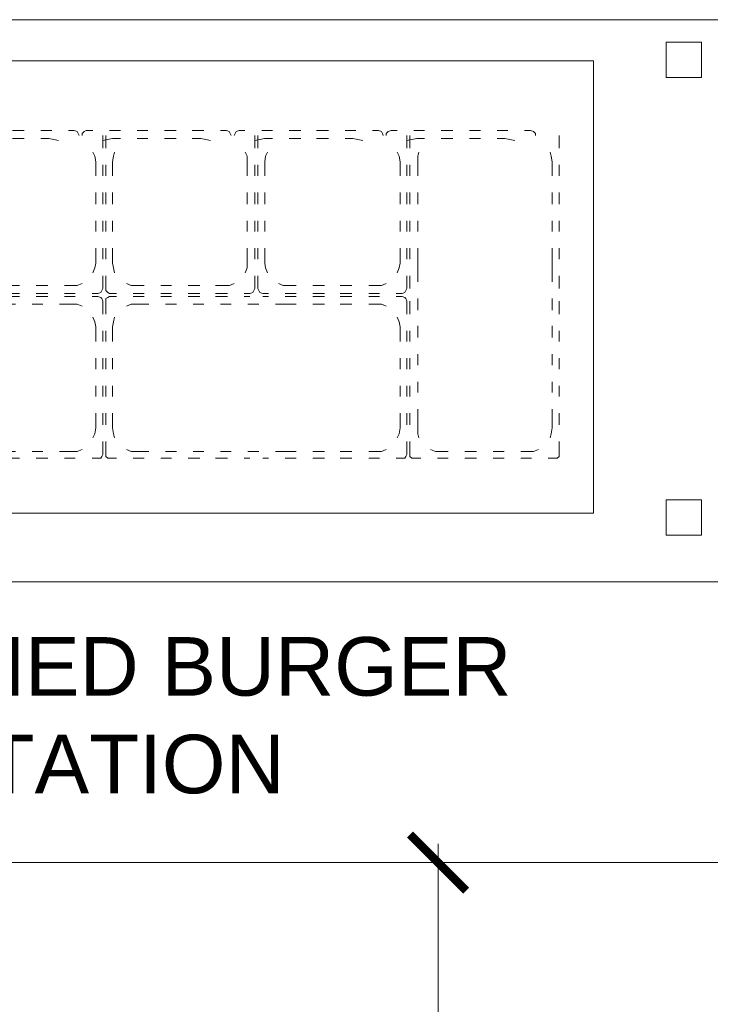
# Model space of a CAD drawing. Header units: millimetres. Extents: x -39166 to 36719, y -31650 to 11510.
# Tile 34 of 38: x 23627 to 24364, y 3093 to 4143. Entities that reach past the tile are written whole.
import ezdxf

# ---------------------------------------------------------------- set-up
doc = ezdxf.new("R2010")
doc.units = ezdxf.units.MM
doc.header["$LTSCALE"] = 500
doc.header["$MEASUREMENT"] = 0
doc.header["$PDMODE"] = 35
doc.header["$PDSIZE"] = -9
doc.linetypes.add('DOT2', pattern=[0.125, 0, -0.125])
for name, color, linetype, lineweight in [('02_EQUIPMENT-NON VEG', 1, 'Continuous', 0), ('02_EQUIPMENT-TEXT', 7, 'Continuous', 0), ('DIM', 7, 'Continuous', 9)]:
    doc.layers.add(name, color=color, linetype=linetype, lineweight=lineweight)
doc.styles.get("Standard").update_dxf_attribs({"font": 'arial.ttf', "height": 100})
doc.dimstyles.new('FT-Mts', dxfattribs={"dimscale": 10, "dimtxt": 20, "dimasz": 6, "dimexe": 5, "dimexo": 5, "dimgap": 2, "dimtad": 0, "dimtoh": 1, "dimdec": 0, "dimzin": 9, "dimdsep": 46, "dimtxsty": 'Standard', "dimblk": 'ARCHTICK', "dimcen": 5, "dimdle": 2, "dimclrd": 256, "dimclre": 253, "dimclrt": 6, "dimadec": 0, "dimazin": 2, "dimtfac": 1, "dimtdec": 0, "dimtofl": 0, "dimtmove": 0, "dimatfit": 3, "dimfxl": 0, "dimtolj": 1, "dimtzin": 0, "dimlwd": -1, "dimlwe": 0, "dimarcsym": 0})

# ---------------------------------------------------------------- blocks, each defined once
blk = doc.blocks.new('COMBINED BURGER STATION')
blk.add_line((-9.313225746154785e-10, 0), (-9.313225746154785e-10, -35.97400011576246))
for points in [[(-57.00000000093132, -35.97400011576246), (-57.00000000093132, 0), (0, 0), (0, -35.97400011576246), (-57.00000000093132, -35.97400011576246)], [(-53.98961640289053, -0.9632153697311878), (-53.98961640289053, -2.470856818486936), (-52.48197495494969, -2.470856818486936), (-52.48197495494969, -0.9632153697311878), (-53.98961640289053, -0.9632153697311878)], [(-3.010383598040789, -0.9632153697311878), (-3.010383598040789, -2.470856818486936), (-4.518025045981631, -2.470856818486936), (-4.518025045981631, -0.9632153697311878), (-3.010383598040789, -0.9632153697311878)], [(-7.623353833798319, -21.06510134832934), (-7.623353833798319, -1.75891502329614), (-49.3766461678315, -1.75891502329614), (-49.3766461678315, -21.06510134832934), (-7.623353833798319, -21.06510134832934), (-7.623353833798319, -19.64121775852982)], [(-48.75120438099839, -4.73231899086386), (-48.83496223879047, -4.77419791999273), (-48.91872009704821, -4.857955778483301), (-48.91872009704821, -4.941713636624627)], [(-48.45805187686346, -4.73231899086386), (-48.75120438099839, -4.73231899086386)], [(-47.91088364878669, -4.941713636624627), (-47.91088364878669, -5.486139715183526)], [(-47.28544186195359, -4.73231899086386), (-47.7461100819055, -4.73231899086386)], [(-46.11283184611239, -4.73231899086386), (-46.5735000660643, -4.73231899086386)], [(-44.94022183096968, -4.73231899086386), (-45.40089005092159, -4.73231899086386)], [(-43.72573288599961, -4.73231899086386), (-44.22828003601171, -4.73231899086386)], [(-42.76251751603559, -4.73231899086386), (-43.01379109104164, -4.73231899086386)], [(-42.55312287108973, -4.941713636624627), (-42.59500179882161, -4.857955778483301), (-42.67875965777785, -4.77419791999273), (-42.76251751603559, -4.73231899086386)], [(-42.2599703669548, -4.73231899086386), (-42.34372822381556, -4.77419791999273), (-42.42748608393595, -4.857955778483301), (-42.42748608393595, -4.941713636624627)], [(-42.2599703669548, -4.73231899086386), (-41.96681786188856, -4.73231899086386)], [(-41.54528642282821, -5.486139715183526), (-41.54528642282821, -4.941713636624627)], [(-41.41964963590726, -5.486139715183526), (-41.41964963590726, -4.941713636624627)], [(-41.25487606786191, -4.73231899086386), (-40.79420784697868, -4.73231899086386)], [(-40.08226605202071, -4.73231899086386), (-39.62159783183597, -4.73231899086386)], [(-38.90965603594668, -4.73231899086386), (-38.40710888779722, -4.73231899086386)], [(-37.73704602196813, -4.73231899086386), (-37.23449887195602, -4.73231899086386)], [(-36.52255707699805, -4.73231899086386), (-36.271283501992, -4.73231899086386)], [(-36.06188885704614, -4.941713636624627), (-36.10376778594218, -4.857955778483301), (-36.14564671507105, -4.77419791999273), (-36.271283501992, -4.73231899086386)], [(-35.72685742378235, -4.73231899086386), (-35.85249421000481, -4.77419791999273), (-35.93625207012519, -4.857955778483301), (-35.93625207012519, -4.941713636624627)], [(-35.47558384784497, -4.73231899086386), (-35.72685742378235, -4.73231899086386)], [(-35.05405240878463, -4.941713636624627), (-35.05405240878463, -5.486139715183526)], [(-34.92841562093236, -4.941713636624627), (-34.92841562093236, -5.486139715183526)], [(-34.30297383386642, -4.73231899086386), (-34.76364205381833, -4.73231899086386)], [(-33.13036381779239, -4.73231899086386), (-33.59103203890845, -4.73231899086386)], [(-31.91587487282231, -4.73231899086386), (-32.41842202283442, -4.73231899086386)], [(-30.74326485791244, -4.73231899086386), (-31.20393307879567, -4.73231899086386)], [(-29.78004948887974, -4.73231899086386), (-30.03132306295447, -4.73231899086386)], [(-29.57065484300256, -4.941713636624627), (-29.6125337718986, -4.857955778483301), (-29.65441270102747, -4.77419791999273), (-29.78004948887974, -4.73231899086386)], [(-29.27750234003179, -4.73231899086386), (-29.36126019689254, -4.77419791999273), (-29.44501805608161, -4.857955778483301), (-29.44501805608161, -4.941713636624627)], [(-29.27750234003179, -4.73231899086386), (-28.98434983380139, -4.73231899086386)], [(-28.56281839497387, -5.486139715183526), (-28.56281839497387, -4.941713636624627)], [(-28.43718160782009, -5.486139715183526), (-28.43718160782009, -4.941713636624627)], [(-28.27240803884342, -4.73231899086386), (-27.81173982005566, -4.73231899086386)], [(-27.09979802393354, -4.73231899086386), (-26.63912980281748, -4.73231899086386)], [(-25.92718800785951, -4.73231899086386), (-25.42464085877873, -4.73231899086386)], [(-24.75457799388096, -4.73231899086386), (-24.25203084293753, -4.73231899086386)], [(-23.54008905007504, -4.73231899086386), (-23.28881547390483, -4.73231899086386)], [(-23.07942082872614, -4.941713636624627), (-23.12129975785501, -4.857955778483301), (-23.16317868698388, -4.77419791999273), (-23.28881547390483, -4.73231899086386)], [(-22.74438939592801, -4.73231899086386), (-22.87002618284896, -4.77419791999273), (-22.91190511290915, -4.857955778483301), (-22.95378404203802, -4.941713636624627)], [(-22.49311582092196, -4.73231899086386), (-22.74438939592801, -4.73231899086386)], [(-22.07158438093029, -4.941713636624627), (-22.07158438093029, -5.486139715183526)], [(-21.94594759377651, -4.941713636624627), (-21.94594759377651, -5.486139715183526)], [(-21.32050580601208, -4.73231899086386), (-21.78117402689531, -4.73231899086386)], [(-20.10601686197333, -4.73231899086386), (-20.60856401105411, -4.73231899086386)], [(-18.9334068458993, -4.73231899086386), (-19.4359539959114, -4.73231899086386)], [(-17.76079683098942, -4.73231899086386), (-18.22146505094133, -4.73231899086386)], [(-16.7975814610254, -4.73231899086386), (-17.04885503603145, -4.73231899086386)], [(-16.58818681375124, -4.941713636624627), (-16.63006574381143, -4.857955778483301), (-16.67194467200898, -4.77419791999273), (-16.7975814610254, -4.73231899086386)], [(-16.25315538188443, -4.73231899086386), (-16.37879216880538, -4.77419791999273), (-16.46255002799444, -4.857955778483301), (-16.46255002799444, -4.941713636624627)], [(-16.25315538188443, -4.73231899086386), (-16.0018818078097, -4.73231899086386)], [(-15.58035036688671, -5.486139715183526), (-15.58035036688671, -4.941713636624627)], [(-15.45471357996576, -5.486139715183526), (-15.45471357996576, -4.941713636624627)], [(-15.28994001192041, -4.73231899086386), (-14.82927179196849, -4.73231899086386)], [(-14.11732999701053, -4.73231899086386), (-13.61478284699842, -4.73231899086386)], [(-12.90284105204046, -4.73231899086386), (-12.44217283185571, -4.73231899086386)], [(-11.73023103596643, -4.73231899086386), (-11.26956281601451, -4.73231899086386)], [(-10.55762102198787, -4.73231899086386), (-10.30634744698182, -4.73231899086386)], [(-10.09695280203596, -4.941713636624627), (-10.09695280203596, -4.857955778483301), (-10.18071066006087, -4.77419791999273), (-10.30634744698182, -4.73231899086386)], [(-9.089116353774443, -4.941713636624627), (-9.089116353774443, -5.486139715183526)], [(-47.6204732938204, -5.067350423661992), (-47.82986793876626, -5.109229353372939), (-48.03926258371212, -5.151108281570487)], [(-47.6204732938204, -5.067350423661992), (-47.28544186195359, -5.067350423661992)], [(-46.5735000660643, -5.067350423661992), (-46.11283184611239, -5.067350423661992)], [(-45.40089005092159, -5.067350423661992), (-44.94022183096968, -5.067350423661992)], [(-44.22828003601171, -5.067350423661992), (-43.85136967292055, -5.067350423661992)], [(-43.43258038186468, -5.151108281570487), (-43.64197502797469, -5.109229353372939), (-43.85136967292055, -5.067350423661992)], [(-41.12923927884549, -5.067350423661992), (-41.38051285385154, -5.109229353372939), (-41.54802857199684, -5.151108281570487)], [(-41.12923927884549, -5.067350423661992), (-40.79420784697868, -5.067350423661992)], [(-40.08226605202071, -5.067350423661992), (-39.62159783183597, -5.067350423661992)], [(-38.90965603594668, -5.067350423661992), (-38.40710888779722, -5.067350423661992)], [(-37.73704602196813, -5.067350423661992), (-37.36013566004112, -5.067350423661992)], [(-36.98322529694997, -5.151108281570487), (-37.15074101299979, -5.109229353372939), (-37.36013566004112, -5.067350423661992)], [(-34.63800526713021, -5.067350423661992), (-34.88927884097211, -5.109229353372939), (-35.05679455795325, -5.151108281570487)], [(-34.30297383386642, -5.067350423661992), (-34.63800526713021, -5.067350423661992)], [(-33.13036381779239, -5.067350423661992), (-33.59103203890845, -5.067350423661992)], [(-31.91587487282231, -5.067350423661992), (-32.41842202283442, -5.067350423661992)], [(-30.86890164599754, -5.067350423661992), (-31.20393307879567, -5.067350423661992)], [(-30.45011235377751, -5.151108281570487), (-30.65950700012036, -5.109229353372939), (-30.86890164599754, -5.067350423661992)], [(-28.1467712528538, -5.067350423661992), (-28.35616589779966, -5.109229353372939), (-28.56556054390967, -5.151108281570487)], [(-28.1467712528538, -5.067350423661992), (-27.81173982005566, -5.067350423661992)], [(-27.09979802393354, -5.067350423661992), (-26.63912980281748, -5.067350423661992)], [(-25.92718800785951, -5.067350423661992), (-25.42464085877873, -5.067350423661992)], [(-24.75457799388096, -5.067350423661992), (-24.37766763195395, -5.067350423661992)], [(-23.95887834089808, -5.151108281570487), (-24.16827298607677, -5.109229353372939), (-24.37766763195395, -5.067350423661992)], [(-21.65553723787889, -5.067350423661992), (-21.86493188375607, -5.109229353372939), (-22.07432653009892, -5.151108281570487)], [(-21.32050580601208, -5.067350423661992), (-21.65553723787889, -5.067350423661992)], [(-20.10601686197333, -5.067350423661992), (-20.60856401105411, -5.067350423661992)], [(-18.9334068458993, -5.067350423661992), (-19.4359539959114, -5.067350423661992)], [(-17.88643361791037, -5.067350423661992), (-18.22146505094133, -5.067350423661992)], [(-17.4676443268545, -5.151108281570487), (-17.67703897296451, -5.109229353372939), (-17.88643361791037, -5.067350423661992)], [(-15.1643032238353, -5.067350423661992), (-15.37369787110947, -5.109229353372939), (-15.58309251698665, -5.151108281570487)], [(-15.1643032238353, -5.067350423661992), (-14.82927179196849, -5.067350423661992)], [(-14.11732999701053, -5.067350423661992), (-13.61478284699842, -5.067350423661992)], [(-12.90284105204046, -5.067350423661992), (-12.44217283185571, -5.067350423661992)], [(-11.73023103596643, -5.067350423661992), (-11.39519960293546, -5.067350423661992)], [(-10.97641031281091, -5.151108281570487), (-11.1858049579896, -5.109229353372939), (-11.39519960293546, -5.067350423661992)], [(-47.53397328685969, -5.653655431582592), (-47.57585221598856, -5.821171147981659), (-47.61773114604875, -6.072444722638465)], [(-41.88031785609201, -6.072444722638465), (-41.88031785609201, -5.821171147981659), (-41.96407571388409, -5.653655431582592)], [(-41.04273927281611, -5.653655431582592), (-41.08461820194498, -5.821171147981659), (-41.12649713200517, -6.072444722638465)], [(-35.38908384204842, -6.072444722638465), (-35.38908384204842, -5.821171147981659), (-35.47284170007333, -5.653655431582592)], [(-34.55150526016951, -5.653655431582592), (-34.59338418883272, -5.821171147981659), (-34.63526311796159, -6.072444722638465)], [(-28.85597090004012, -6.072444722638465), (-28.89784982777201, -5.821171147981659), (-28.98160768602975, -5.653655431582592)], [(-28.06027124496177, -5.653655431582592), (-28.10215017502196, -5.821171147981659), (-28.144029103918, -6.072444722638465)], [(-22.40661581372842, -6.072444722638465), (-22.40661581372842, -5.821171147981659), (-22.49037367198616, -5.653655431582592)], [(-21.52715830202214, -5.653655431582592), (-21.61091616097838, -5.821171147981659), (-21.65279509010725, -6.072444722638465)], [(-15.87350287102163, -6.072444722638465), (-15.9153818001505, -5.821171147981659), (-15.99913965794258, -5.653655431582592)], [(-15.07780321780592, -5.653655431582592), (-15.11968214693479, -5.821171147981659), (-15.11968214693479, -6.072444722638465)], [(-9.382268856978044, -6.072444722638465), (-9.424147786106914, -5.821171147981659), (-9.466026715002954, -5.653655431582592)], [(-47.91088364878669, -6.198081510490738), (-47.91088364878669, -6.658749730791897)], [(-47.61773114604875, -6.658749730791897), (-47.61773114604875, -6.072444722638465)], [(-41.88031785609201, -6.072444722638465), (-41.88031785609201, -6.658749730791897)], [(-41.54528642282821, -6.658749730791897), (-41.54528642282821, -6.198081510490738)], [(-41.41964963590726, -6.658749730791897), (-41.41964963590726, -6.198081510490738)], [(-41.12649713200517, -6.658749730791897), (-41.12649713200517, -6.072444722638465)], [(-35.38908384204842, -6.072444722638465), (-35.38908384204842, -6.658749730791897)], [(-35.05405240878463, -6.198081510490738), (-35.05405240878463, -6.658749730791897)], [(-34.92841562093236, -6.198081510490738), (-34.92841562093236, -6.658749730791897)], [(-34.63526311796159, -6.072444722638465), (-34.63526311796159, -6.658749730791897)], [(-28.85597090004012, -6.658749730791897), (-28.85597090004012, -6.072444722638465)], [(-28.56281839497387, -6.658749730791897), (-28.56281839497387, -6.198081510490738)], [(-28.43718160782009, -6.658749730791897), (-28.43718160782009, -6.198081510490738)], [(-28.144029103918, -6.658749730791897), (-28.144029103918, -6.072444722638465)], [(-22.40661581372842, -6.072444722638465), (-22.40661581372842, -6.658749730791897)], [(-22.07158438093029, -6.198081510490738), (-22.07158438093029, -6.658749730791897)], [(-21.94594759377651, -6.198081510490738), (-21.94594759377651, -6.658749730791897)], [(-21.65279509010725, -6.072444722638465), (-21.65279509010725, -6.658749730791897)], [(-15.87350287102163, -6.658749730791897), (-15.87350287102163, -6.072444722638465)], [(-15.58035036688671, -6.658749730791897), (-15.58035036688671, -6.198081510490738)], [(-15.45471357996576, -6.658749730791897), (-15.45471357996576, -6.198081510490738)], [(-15.11968214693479, -6.658749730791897), (-15.11968214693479, -6.072444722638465)], [(-9.382268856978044, -6.072444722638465), (-9.382268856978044, -6.658749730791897)], [(-9.089116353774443, -6.198081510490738), (-9.089116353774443, -6.658749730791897)], [(-47.91088364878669, -7.370691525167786), (-47.91088364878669, -7.873238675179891)], [(-47.61773114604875, -7.873238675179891), (-47.61773114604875, -7.370691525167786)], [(-41.88031785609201, -7.370691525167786), (-41.88031785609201, -7.873238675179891)], [(-41.54528642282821, -7.873238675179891), (-41.54528642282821, -7.370691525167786)], [(-41.41964963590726, -7.873238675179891), (-41.41964963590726, -7.370691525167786)], [(-41.12649713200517, -7.873238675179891), (-41.12649713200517, -7.370691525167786)], [(-35.38908384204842, -7.370691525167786), (-35.38908384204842, -7.873238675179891)], [(-35.05405240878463, -7.370691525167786), (-35.05405240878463, -7.873238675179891)], [(-34.92841562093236, -7.370691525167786), (-34.92841562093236, -7.873238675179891)], [(-34.63526311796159, -7.370691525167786), (-34.63526311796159, -7.873238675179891)], [(-28.85597090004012, -7.873238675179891), (-28.85597090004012, -7.370691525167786)], [(-28.56281839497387, -7.873238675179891), (-28.56281839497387, -7.370691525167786)], [(-28.43718160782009, -7.873238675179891), (-28.43718160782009, -7.370691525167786)], [(-28.144029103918, -7.873238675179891), (-28.144029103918, -7.370691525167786)], [(-22.40661581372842, -7.370691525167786), (-22.40661581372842, -7.873238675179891)], [(-22.07158438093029, -7.370691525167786), (-22.07158438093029, -7.873238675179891)], [(-21.94594759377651, -7.370691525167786), (-21.94594759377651, -7.873238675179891)], [(-21.65279509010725, -7.370691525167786), (-21.65279509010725, -7.873238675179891)], [(-15.87350287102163, -7.873238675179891), (-15.87350287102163, -7.370691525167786)], [(-15.58035036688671, -7.873238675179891), (-15.58035036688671, -7.370691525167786)], [(-15.45471357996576, -7.873238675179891), (-15.45471357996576, -7.370691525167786)], [(-15.11968214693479, -7.873238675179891), (-15.11968214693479, -7.370691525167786)], [(-9.382268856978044, -7.370691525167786), (-9.382268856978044, -7.873238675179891)], [(-9.089116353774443, -7.370691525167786), (-9.089116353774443, -7.873238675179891)], [(-47.91088364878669, -8.585180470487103), (-47.91088364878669, -9.045848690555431)], [(-47.61773114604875, -9.045848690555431), (-47.61773114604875, -8.585180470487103)], [(-41.88031785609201, -8.585180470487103), (-41.88031785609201, -9.045848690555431)], [(-41.54528642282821, -9.045848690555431), (-41.54528642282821, -8.585180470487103)], [(-41.41964963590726, -9.045848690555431), (-41.41964963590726, -8.585180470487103)], [(-41.12649713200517, -9.045848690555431), (-41.12649713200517, -8.585180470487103)], [(-35.38908384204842, -8.585180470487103), (-35.38908384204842, -9.045848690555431)], [(-35.05405240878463, -8.585180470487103), (-35.05405240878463, -9.045848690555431)], [(-34.92841562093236, -8.585180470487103), (-34.92841562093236, -9.045848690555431)], [(-34.63526311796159, -8.585180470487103), (-34.63526311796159, -9.045848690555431)], [(-28.85597090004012, -9.045848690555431), (-28.85597090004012, -8.585180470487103)], [(-28.56281839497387, -9.045848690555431), (-28.56281839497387, -8.585180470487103)], [(-28.43718160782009, -9.045848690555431), (-28.43718160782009, -8.585180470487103)], [(-28.144029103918, -9.045848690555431), (-28.144029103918, -8.585180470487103)], [(-22.40661581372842, -8.585180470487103), (-22.40661581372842, -9.045848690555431)], [(-22.07158438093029, -8.585180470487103), (-22.07158438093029, -9.045848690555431)], [(-21.94594759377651, -8.585180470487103), (-21.94594759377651, -9.045848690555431)], [(-21.65279509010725, -8.585180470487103), (-21.65279509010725, -9.045848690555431)], [(-15.87350287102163, -9.045848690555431), (-15.87350287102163, -8.585180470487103)], [(-15.58035036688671, -9.045848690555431), (-15.58035036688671, -8.585180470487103)], [(-15.45471357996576, -9.045848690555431), (-15.45471357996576, -8.585180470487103)], [(-15.11968214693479, -9.045848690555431), (-15.11968214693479, -8.585180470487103)], [(-9.382268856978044, -8.585180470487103), (-9.382268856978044, -9.045848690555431)], [(-9.089116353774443, -8.585180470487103), (-9.089116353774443, -9.045848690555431)], [(-47.91088364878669, -9.75779048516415), (-47.91088364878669, -10.21845870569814)], [(-47.61773114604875, -10.38597442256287), (-47.61773114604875, -9.75779048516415)], [(-41.88031785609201, -9.75779048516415), (-41.88031785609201, -10.38597442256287)], [(-41.54528642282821, -10.21845870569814), (-41.54528642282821, -9.75779048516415)], [(-41.41964963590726, -10.21845870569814), (-41.41964963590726, -9.75779048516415)], [(-41.12649713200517, -10.38597442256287), (-41.12649713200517, -9.75779048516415)], [(-35.38908384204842, -9.75779048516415), (-35.38908384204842, -10.38597442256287)], [(-35.05405240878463, -9.75779048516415), (-35.05405240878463, -10.21845870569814)], [(-34.92841562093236, -9.75779048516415), (-34.92841562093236, -10.21845870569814)], [(-34.63526311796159, -9.75779048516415), (-34.63526311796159, -10.38597442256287)], [(-28.85597090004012, -10.38597442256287), (-28.85597090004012, -9.75779048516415)], [(-28.56281839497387, -10.21845870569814), (-28.56281839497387, -9.75779048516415)], [(-28.43718160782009, -10.21845870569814), (-28.43718160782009, -9.75779048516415)], [(-28.144029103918, -10.38597442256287), (-28.144029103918, -9.75779048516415)], [(-22.40661581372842, -9.75779048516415), (-22.40661581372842, -10.38597442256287)], [(-22.07158438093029, -9.75779048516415), (-22.07158438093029, -10.21845870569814)], [(-21.94594759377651, -9.75779048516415), (-21.94594759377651, -10.21845870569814)], [(-21.65279509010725, -9.75779048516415), (-21.65279509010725, -10.38597442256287)], [(-15.87350287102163, -10.38597442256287), (-15.87350287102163, -9.75779048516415)], [(-15.58035036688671, -10.21845870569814), (-15.58035036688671, -9.75779048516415)], [(-15.45471357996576, -10.21845870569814), (-15.45471357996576, -9.75779048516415)], [(-15.11968214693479, -10.38597442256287), (-15.11968214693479, -9.75779048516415)], [(-9.382268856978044, -9.75779048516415), (-9.382268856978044, -10.38597442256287)], [(-9.089116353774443, -9.75779048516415), (-9.089116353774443, -10.21845870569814)], [(-47.61773114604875, -11.18167407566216), (-47.61773114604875, -10.38597442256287)], [(-41.88031785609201, -10.38597442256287), (-41.88031785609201, -11.18167407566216)], [(-41.12649713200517, -10.38597442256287), (-41.08461820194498, -10.59536906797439), (-41.04273927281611, -10.8047637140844)], [(-35.47284170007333, -10.8047637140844), (-35.38908384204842, -10.59536906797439), (-35.38908384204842, -10.38597442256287)], [(-34.63526311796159, -10.38597442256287), (-34.59338418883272, -10.59536906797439), (-34.55150526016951, -10.8047637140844)], [(-28.98160768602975, -10.8047637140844), (-28.89784982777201, -10.59536906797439), (-28.85597090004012, -10.38597442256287)], [(-28.144029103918, -10.38597442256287), (-28.10215017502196, -10.59536906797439), (-28.06027124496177, -10.8047637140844)], [(-22.49037367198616, -10.8047637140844), (-22.40661581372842, -10.59536906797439), (-22.40661581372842, -10.38597442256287)], [(-21.65279509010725, -10.38597442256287), (-21.61091616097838, -10.59536906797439), (-21.52715830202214, -10.8047637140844)], [(-15.99913965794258, -10.8047637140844), (-15.9153818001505, -10.59536906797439), (-15.87350287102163, -10.38597442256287)], [(-15.11968214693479, -11.18167407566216), (-15.11968214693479, -10.38597442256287)], [(-9.382268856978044, -10.38597442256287), (-9.382268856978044, -11.18167407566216)], [(-47.91088364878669, -10.93040050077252), (-47.91088364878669, -11.47482657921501)], [(-41.54528642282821, -11.47482657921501), (-41.54528642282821, -10.93040050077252)], [(-41.41964963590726, -11.47482657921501), (-41.41964963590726, -10.93040050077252)], [(-40.54019212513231, -11.26543193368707), (-40.37267640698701, -11.34918979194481), (-40.12140283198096, -11.34918979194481)], [(-36.35229921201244, -11.34918979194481), (-36.14290456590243, -11.34918979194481), (-35.97538885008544, -11.26543193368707)], [(-35.05405240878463, -10.93040050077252), (-35.05405240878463, -11.47482657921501)], [(-34.92841562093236, -10.93040050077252), (-34.92841562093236, -11.47482657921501)], [(-34.0489581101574, -11.26543193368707), (-33.88144239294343, -11.34918979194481), (-33.6301688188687, -11.34918979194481)], [(-29.86106519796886, -11.34918979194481), (-29.65167055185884, -11.34918979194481), (-29.44227590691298, -11.26543193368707)], [(-28.56281839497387, -11.47482657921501), (-28.56281839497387, -10.93040050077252)], [(-28.43718160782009, -11.47482657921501), (-28.43718160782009, -10.93040050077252)], [(-27.55772409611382, -11.26543193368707), (-27.3483294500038, -11.34918979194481), (-27.13893480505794, -11.34918979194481)], [(-23.36983118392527, -11.34918979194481), (-23.16043653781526, -11.34918979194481), (-22.9510418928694, -11.26543193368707)], [(-22.07158438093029, -10.93040050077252), (-22.07158438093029, -11.47482657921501)], [(-21.94594759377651, -10.93040050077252), (-21.94594759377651, -11.47482657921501)], [(-21.0664900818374, -11.26543193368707), (-20.85709543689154, -11.34918979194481), (-20.64770079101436, -11.34918979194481)], [(-16.87859717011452, -11.34918979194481), (-16.66920252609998, -11.34918979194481), (-16.45980787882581, -11.26543193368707)], [(-15.58035036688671, -11.47482657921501), (-15.58035036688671, -10.93040050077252)], [(-15.45471357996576, -11.47482657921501), (-15.45471357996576, -10.93040050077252)], [(-9.089116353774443, -10.93040050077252), (-9.089116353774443, -11.47482657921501)], [(-41.41964963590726, -11.47482657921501), (-41.41964963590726, -11.55858443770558), (-41.33589177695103, -11.6423422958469), (-41.25213391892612, -11.68422122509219)], [(-41.25213391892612, -11.68422122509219), (-40.95898141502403, -11.68422122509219)], [(-40.24703962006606, -11.68422122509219), (-39.78637140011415, -11.68422122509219)], [(-40.12140283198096, -11.34918979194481), (-39.78637140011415, -11.34918979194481)], [(-39.07442960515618, -11.34918979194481), (-38.61376138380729, -11.34918979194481)], [(-39.07442960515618, -11.68422122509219), (-38.61376138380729, -11.68422122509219)], [(-37.90181958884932, -11.34918979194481), (-37.39927244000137, -11.34918979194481)], [(-37.90181958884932, -11.68422122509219), (-37.39927244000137, -11.68422122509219)], [(-36.72920957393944, -11.34918979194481), (-36.35229921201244, -11.34918979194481)], [(-36.72920957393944, -11.68422122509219), (-36.22666242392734, -11.68422122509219)], [(-35.51472063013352, -11.68422122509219), (-35.26344705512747, -11.68422122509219)], [(-35.26344705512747, -11.68422122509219), (-35.13781026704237, -11.6423422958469), (-35.0959313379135, -11.55858443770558), (-35.05405240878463, -11.47482657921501)], [(-35.26344705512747, -11.68422122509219), (-35.13781026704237, -11.6423422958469), (-35.0959313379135, -11.55858443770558), (-35.05405240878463, -11.47482657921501)], [(-34.92841562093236, -11.47482657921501), (-34.92841562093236, -11.55858443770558), (-34.84465776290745, -11.6423422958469), (-34.7190209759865, -11.68422122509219)], [(-34.92841562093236, -11.47482657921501), (-34.92841562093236, -11.55858443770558), (-34.84465776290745, -11.6423422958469), (-34.7190209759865, -11.68422122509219)], [(-34.46774740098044, -11.68422122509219), (-34.7190209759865, -11.68422122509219)], [(-33.29513738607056, -11.68422122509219), (-33.75580560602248, -11.68422122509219)], [(-33.29513738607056, -11.34918979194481), (-33.6301688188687, -11.34918979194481)], [(-32.12252736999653, -11.34918979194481), (-32.5831955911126, -11.34918979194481)], [(-32.12252736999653, -11.68422122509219), (-32.5831955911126, -11.68422122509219)], [(-30.90803842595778, -11.34918979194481), (-31.41058557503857, -11.34918979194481)], [(-30.90803842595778, -11.68422122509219), (-31.41058557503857, -11.68422122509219)], [(-29.86106519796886, -11.34918979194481), (-30.19609663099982, -11.34918979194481)], [(-29.73542841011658, -11.68422122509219), (-30.19609663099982, -11.68422122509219)], [(-28.77221304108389, -11.68422122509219), (-29.02348661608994, -11.68422122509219)], [(-28.77221304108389, -11.68422122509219), (-28.64657625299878, -11.6423422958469), (-28.60469732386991, -11.55858443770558), (-28.56281839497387, -11.47482657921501)], [(-28.43718160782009, -11.47482657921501), (-28.43718160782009, -11.55858443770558), (-28.35342374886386, -11.6423422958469), (-28.26966589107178, -11.68422122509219)], [(-28.26966589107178, -11.68422122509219), (-27.97651338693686, -11.68422122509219)], [(-27.26457159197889, -11.68422122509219), (-26.80390337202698, -11.68422122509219)], [(-27.13893480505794, -11.34918979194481), (-26.80390337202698, -11.34918979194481)], [(-26.09196157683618, -11.34918979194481), (-25.63129335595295, -11.34918979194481)], [(-26.09196157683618, -11.68422122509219), (-25.63129335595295, -11.68422122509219)], [(-24.91935156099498, -11.34918979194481), (-24.4168044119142, -11.34918979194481)], [(-24.91935156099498, -11.68422122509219), (-24.4168044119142, -11.68422122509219)], [(-23.7467415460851, -11.34918979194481), (-23.36983118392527, -11.34918979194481)], [(-23.7467415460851, -11.68422122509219), (-23.244194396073, -11.68422122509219)], [(-22.53225260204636, -11.68422122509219), (-22.2809790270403, -11.68422122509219)], [(-22.2809790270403, -11.68422122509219), (-22.15534224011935, -11.6423422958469), (-22.11346331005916, -11.55858443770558), (-22.07158438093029, -11.47482657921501)], [(-22.2809790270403, -11.68422122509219), (-22.15534224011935, -11.6423422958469), (-22.11346331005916, -11.55858443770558), (-22.07158438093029, -11.47482657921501)], [(-21.94594759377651, -11.47482657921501), (-21.9040686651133, -11.55858443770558), (-21.86218973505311, -11.6423422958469), (-21.73655294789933, -11.68422122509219)], [(-21.94594759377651, -11.47482657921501), (-21.9040686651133, -11.55858443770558), (-21.86218973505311, -11.6423422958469), (-21.73655294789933, -11.68422122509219)], [(-21.48527937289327, -11.68422122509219), (-21.73655294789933, -11.68422122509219)], [(-20.3126693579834, -11.68422122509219), (-20.77333757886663, -11.68422122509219)], [(-20.3126693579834, -11.34918979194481), (-20.64770079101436, -11.34918979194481)], [(-19.09818041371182, -11.34918979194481), (-19.6007275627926, -11.34918979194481)], [(-19.09818041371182, -11.68422122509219), (-19.6007275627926, -11.68422122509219)], [(-17.92557039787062, -11.34918979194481), (-18.42811754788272, -11.34918979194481)], [(-17.92557039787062, -11.68422122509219), (-18.42811754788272, -11.68422122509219)], [(-16.87859717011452, -11.34918979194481), (-17.21362860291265, -11.34918979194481)], [(-16.75296038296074, -11.68422122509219), (-17.21362860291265, -11.68422122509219)], [(-15.78974501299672, -11.68422122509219), (-16.04101858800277, -11.68422122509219)], [(-15.78974501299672, -11.68422122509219), (-15.66410822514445, -11.6423422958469), (-15.62222929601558, -11.55858443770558), (-15.58035036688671, -11.47482657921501)], [(-47.91088364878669, -12.56367873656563), (-47.91088364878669, -12.01925265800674)], [(-47.61773114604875, -12.39616302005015), (-47.61773114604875, -11.89361587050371)], [(-41.88031785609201, -11.89361587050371), (-41.88031785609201, -12.39616302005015)], [(-41.54528642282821, -12.01925265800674), (-41.54528642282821, -12.56367873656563)], [(-41.25213391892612, -11.8098580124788), (-41.33589177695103, -11.85173694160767), (-41.41964963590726, -11.89361587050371), (-41.41964963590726, -12.01925265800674)], [(-41.25213391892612, -11.8098580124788), (-41.33589177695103, -11.85173694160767), (-41.41964963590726, -11.89361587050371), (-41.41964963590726, -12.01925265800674)], [(-41.41964963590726, -12.56367873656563), (-41.41964963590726, -12.01925265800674)], [(-40.95898141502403, -11.8098580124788), (-41.25213391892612, -11.8098580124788)], [(-40.12140283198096, -12.14488944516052), (-40.37267640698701, -12.14488944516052), (-40.54019212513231, -12.22864730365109)], [(-39.78637140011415, -11.8098580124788), (-40.24703962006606, -11.8098580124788)], [(-39.78637140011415, -12.14488944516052), (-40.12140283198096, -12.14488944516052)], [(-38.61376138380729, -11.8098580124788), (-39.07442960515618, -11.8098580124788)], [(-38.61376138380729, -12.14488944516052), (-39.07442960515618, -12.14488944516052)], [(-37.39927244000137, -11.8098580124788), (-37.90181958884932, -11.8098580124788)], [(-37.39927244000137, -12.14488944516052), (-37.90181958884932, -12.14488944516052)], [(-36.22666242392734, -11.8098580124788), (-36.72920957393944, -11.8098580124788)], [(-36.35229921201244, -12.14488944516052), (-36.72920957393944, -12.14488944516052)], [(-35.80787313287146, -12.14488944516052), (-36.35229921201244, -12.14488944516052)], [(-35.26344705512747, -11.8098580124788), (-35.51472063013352, -11.8098580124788)], [(-34.63526311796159, -12.14488944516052), (-35.0959313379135, -12.14488944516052)], [(-34.46774740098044, -11.8098580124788), (-34.7190209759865, -11.8098580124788)], [(-33.46265310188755, -12.14488944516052), (-33.92332132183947, -12.14488944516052)], [(-33.29513738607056, -11.8098580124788), (-33.75580560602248, -11.8098580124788)], [(-32.29004308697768, -12.14488944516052), (-32.75071130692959, -12.14488944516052)], [(-32.12252736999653, -11.8098580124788), (-32.5831955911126, -11.8098580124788)], [(-31.11743307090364, -12.14488944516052), (-31.57810129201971, -12.14488944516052)], [(-30.90803842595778, -11.8098580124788), (-31.41058557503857, -11.8098580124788)], [(-29.86106519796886, -12.14488944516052), (-30.40549127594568, -12.14488944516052)], [(-29.73542841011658, -11.8098580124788), (-30.19609663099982, -11.8098580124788)], [(-29.44227590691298, -12.22864730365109), (-29.65167055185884, -12.14488944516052), (-29.86106519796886, -12.14488944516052)], [(-28.77221304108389, -11.8098580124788), (-29.02348661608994, -11.8098580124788)], [(-28.56281839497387, -12.01925265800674), (-28.60469732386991, -11.89361587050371), (-28.64657625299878, -11.85173694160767), (-28.77221304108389, -11.8098580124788)], [(-28.56281839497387, -12.01925265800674), (-28.56281839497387, -12.56367873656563)], [(-28.26966589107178, -11.8098580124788), (-28.35342374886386, -11.85173694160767), (-28.43718160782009, -11.89361587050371), (-28.43718160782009, -12.01925265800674)], [(-28.43718160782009, -12.01925265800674), (-28.43718160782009, -12.56367873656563)], [(-28.26966589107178, -11.8098580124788), (-27.97651338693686, -11.8098580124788)], [(-27.13893480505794, -12.14488944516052), (-27.3483294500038, -12.14488944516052), (-27.55772409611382, -12.22864730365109)], [(-27.26457159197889, -11.8098580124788), (-26.80390337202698, -11.8098580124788)], [(-27.13893480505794, -12.14488944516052), (-26.59450872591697, -12.14488944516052)], [(-26.09196157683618, -11.8098580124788), (-25.63129335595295, -11.8098580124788)], [(-25.882566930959, -12.14488944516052), (-25.42189871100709, -12.14488944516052)], [(-24.91935156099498, -11.8098580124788), (-24.4168044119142, -11.8098580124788)], [(-24.70995691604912, -12.14488944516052), (-24.24928869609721, -12.14488944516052)], [(-23.7467415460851, -11.8098580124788), (-23.244194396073, -11.8098580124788)], [(-23.53734689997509, -12.14488944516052), (-23.07667868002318, -12.14488944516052)], [(-22.53225260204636, -11.8098580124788), (-22.2809790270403, -11.8098580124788)], [(-22.36473688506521, -12.14488944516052), (-21.9040686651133, -12.14488944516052)], [(-21.73655294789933, -11.8098580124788), (-21.48527937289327, -11.8098580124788)], [(-21.19212686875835, -12.14488944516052), (-20.64770079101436, -12.14488944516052)], [(-20.77333757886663, -11.8098580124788), (-20.3126693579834, -11.8098580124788)], [(-20.64770079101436, -12.14488944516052), (-20.3126693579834, -12.14488944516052)], [(-19.6007275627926, -11.8098580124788), (-19.09818041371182, -11.8098580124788)], [(-19.6007275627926, -12.14488944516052), (-19.09818041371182, -12.14488944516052)], [(-18.42811754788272, -11.8098580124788), (-17.92557039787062, -11.8098580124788)], [(-18.42811754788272, -12.14488944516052), (-17.92557039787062, -12.14488944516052)], [(-17.21362860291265, -11.8098580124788), (-16.75296038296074, -11.8098580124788)], [(-17.21362860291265, -12.14488944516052), (-16.87859717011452, -12.14488944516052)], [(-16.45980787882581, -12.22864730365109), (-16.66920252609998, -12.14488944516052), (-16.87859717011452, -12.14488944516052)], [(-16.04101858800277, -11.8098580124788), (-15.78974501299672, -11.8098580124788)], [(-15.58035036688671, -12.01925265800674), (-15.62222929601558, -11.89361587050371), (-15.66410822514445, -11.85173694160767), (-15.78974501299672, -11.8098580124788)], [(-15.58035036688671, -12.01925265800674), (-15.62222929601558, -11.89361587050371), (-15.66410822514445, -11.85173694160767), (-15.78974501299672, -11.8098580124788)], [(-15.58035036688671, -12.56367873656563), (-15.58035036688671, -12.01925265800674)], [(-15.45471357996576, -12.01925265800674), (-15.45471357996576, -12.56367873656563)], [(-15.11968214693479, -12.39616302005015), (-15.11968214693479, -11.89361587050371)], [(-9.382268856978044, -11.89361587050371), (-9.382268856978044, -12.39616302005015)], [(-9.089116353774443, -12.56367873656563), (-9.089116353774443, -12.01925265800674)], [(-41.04273927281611, -12.68931552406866), (-41.08461820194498, -12.89871016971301), (-41.12649713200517, -13.10810481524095)], [(-28.85597090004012, -13.10810481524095), (-28.89784982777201, -12.89871016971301), (-28.98160768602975, -12.68931552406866)], [(-28.06027124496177, -12.68931552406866), (-28.10215017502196, -12.89871016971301), (-28.144029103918, -13.10810481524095)], [(-15.87350287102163, -13.10810481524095), (-15.9153818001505, -12.89871016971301), (-15.99913965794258, -12.68931552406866)], [(-47.91088364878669, -13.73628875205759), (-47.91088364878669, -13.27562053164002)], [(-47.61773114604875, -13.56877303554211), (-47.61773114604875, -13.06622588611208)], [(-41.88031785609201, -13.06622588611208), (-41.88031785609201, -13.56877303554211)], [(-41.54528642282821, -13.27562053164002), (-41.54528642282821, -13.73628875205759)], [(-41.41964963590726, -13.73628875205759), (-41.41964963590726, -13.27562053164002)], [(-41.12649713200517, -13.73628875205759), (-41.12649713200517, -13.10810481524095)], [(-28.85597090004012, -13.10810481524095), (-28.85597090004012, -13.73628875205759)], [(-28.56281839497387, -13.27562053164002), (-28.56281839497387, -13.73628875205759)], [(-28.43718160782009, -13.27562053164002), (-28.43718160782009, -13.73628875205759)], [(-28.144029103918, -13.10810481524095), (-28.144029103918, -13.73628875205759)], [(-15.87350287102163, -13.73628875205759), (-15.87350287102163, -13.10810481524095)], [(-15.58035036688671, -13.73628875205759), (-15.58035036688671, -13.27562053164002)], [(-15.45471357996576, -13.27562053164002), (-15.45471357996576, -13.73628875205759)], [(-15.11968214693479, -13.56877303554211), (-15.11968214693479, -13.06622588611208)], [(-9.382268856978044, -13.06622588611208), (-9.382268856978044, -13.56877303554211)], [(-9.089116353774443, -13.73628875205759), (-9.089116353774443, -13.27562053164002)], [(-47.61773114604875, -14.74138305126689), (-47.61773114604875, -14.28071483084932)], [(-41.88031785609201, -14.28071483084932), (-41.88031785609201, -14.74138305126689)], [(-15.11968214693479, -14.74138305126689), (-15.11968214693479, -14.28071483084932)], [(-9.382268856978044, -14.28071483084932), (-9.382268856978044, -14.74138305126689)], [(-47.91088364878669, -14.90889876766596), (-47.91088364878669, -14.44823054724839)], [(-41.54528642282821, -14.44823054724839), (-41.54528642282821, -14.90889876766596)], [(-41.41964963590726, -14.90889876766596), (-41.41964963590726, -14.44823054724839)], [(-41.12649713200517, -14.90889876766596), (-41.12649713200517, -14.44823054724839)], [(-28.85597090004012, -14.44823054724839), (-28.85597090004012, -14.90889876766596)], [(-28.56281839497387, -14.44823054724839), (-28.56281839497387, -14.90889876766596)], [(-28.43718160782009, -14.44823054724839), (-28.43718160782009, -14.90889876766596)], [(-28.144029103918, -14.44823054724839), (-28.144029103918, -14.90889876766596)], [(-15.87350287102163, -14.90889876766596), (-15.87350287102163, -14.44823054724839)], [(-15.58035036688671, -14.90889876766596), (-15.58035036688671, -14.44823054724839)], [(-15.45471357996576, -14.44823054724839), (-15.45471357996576, -14.90889876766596)], [(-9.089116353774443, -14.90889876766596), (-9.089116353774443, -14.44823054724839)], [(-47.61773114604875, -15.91399306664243), (-47.61773114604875, -15.45332484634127)], [(-41.88031785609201, -15.45332484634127), (-41.88031785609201, -15.91399306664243)], [(-15.11968214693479, -15.91399306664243), (-15.11968214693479, -15.45332484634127)], [(-9.382268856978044, -15.45332484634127), (-9.382268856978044, -15.91399306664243)], [(-47.91088364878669, -16.08150878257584), (-47.91088364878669, -15.62084056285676)], [(-41.54528642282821, -15.62084056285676), (-41.54528642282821, -16.08150878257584)], [(-41.41964963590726, -16.08150878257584), (-41.41964963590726, -15.62084056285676)], [(-41.12649713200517, -16.08150878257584), (-41.12649713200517, -15.62084056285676)], [(-28.85597090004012, -15.62084056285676), (-28.85597090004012, -16.08150878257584)], [(-28.56281839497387, -15.62084056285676), (-28.56281839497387, -16.08150878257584)], [(-28.43718160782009, -15.62084056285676), (-28.43718160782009, -16.08150878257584)], [(-28.144029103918, -15.62084056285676), (-28.144029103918, -16.08150878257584)], [(-15.87350287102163, -16.08150878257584), (-15.87350287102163, -15.62084056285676)], [(-15.58035036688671, -16.08150878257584), (-15.58035036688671, -15.62084056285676)], [(-15.45471357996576, -15.62084056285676), (-15.45471357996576, -16.08150878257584)], [(-9.089116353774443, -16.08150878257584), (-9.089116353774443, -15.62084056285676)], [(-47.91088364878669, -17.29599772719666), (-47.91088364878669, -16.79345057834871)], [(-47.61773114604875, -17.42163451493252), (-47.61773114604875, -16.6259348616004)], [(-41.88031785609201, -16.6259348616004), (-41.88031785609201, -17.42163451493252)], [(-41.54528642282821, -16.79345057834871), (-41.54528642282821, -17.29599772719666)], [(-41.41964963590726, -17.29599772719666), (-41.41964963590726, -16.79345057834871)], [(-41.12649713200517, -17.42163451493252), (-41.12649713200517, -16.79345057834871)], [(-28.85597090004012, -16.79345057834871), (-28.85597090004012, -17.42163451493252)], [(-28.56281839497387, -16.79345057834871), (-28.56281839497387, -17.29599772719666)], [(-28.43718160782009, -16.79345057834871), (-28.43718160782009, -17.29599772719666)], [(-28.144029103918, -16.79345057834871), (-28.144029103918, -17.42163451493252)], [(-15.87350287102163, -17.42163451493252), (-15.87350287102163, -16.79345057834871)], [(-15.58035036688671, -17.29599772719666), (-15.58035036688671, -16.79345057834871)], [(-15.45471357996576, -16.79345057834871), (-15.45471357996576, -17.29599772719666)], [(-15.11968214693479, -17.42163451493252), (-15.11968214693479, -16.6259348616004)], [(-9.382268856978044, -16.6259348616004), (-9.382268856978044, -17.42163451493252)], [(-9.089116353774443, -17.29599772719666), (-9.089116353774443, -16.79345057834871)], [(-47.61773114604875, -17.42163451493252), (-47.57585221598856, -17.6729080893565), (-47.53397328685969, -17.84042380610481)], [(-41.96407571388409, -17.84042380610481), (-41.88031785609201, -17.6729080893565), (-41.88031785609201, -17.42163451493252)], [(-41.12649713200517, -17.42163451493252), (-41.08461820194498, -17.6729080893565), (-41.04273927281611, -17.84042380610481)], [(-28.98160768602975, -17.84042380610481), (-28.89784982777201, -17.6729080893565), (-28.85597090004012, -17.42163451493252)], [(-28.144029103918, -17.42163451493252), (-28.10215017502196, -17.6729080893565), (-28.06027124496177, -17.84042380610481)], [(-15.99913965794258, -17.84042380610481), (-15.9153818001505, -17.6729080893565), (-15.87350287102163, -17.42163451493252)], [(-15.11968214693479, -17.42163451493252), (-15.11968214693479, -17.6729080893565), (-15.07780321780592, -17.84042380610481)], [(-9.466026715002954, -17.84042380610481), (-9.424147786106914, -17.6729080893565), (-9.382268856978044, -17.42163451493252)], [(-47.91088364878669, -18.55236560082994), (-47.91088364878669, -18.00793952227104)], [(-41.54528642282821, -18.00793952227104), (-41.54528642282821, -18.55236560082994)], [(-41.41964963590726, -18.55236560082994), (-41.41964963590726, -18.00793952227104)], [(-28.56281839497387, -18.00793952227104), (-28.56281839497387, -18.55236560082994)], [(-28.43718160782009, -18.00793952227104), (-28.43718160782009, -18.55236560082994)], [(-15.58035036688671, -18.55236560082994), (-15.58035036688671, -18.00793952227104)], [(-15.45471357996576, -18.00793952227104), (-15.45471357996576, -18.55236560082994)], [(-9.089116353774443, -18.55236560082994), (-9.089116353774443, -18.00793952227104)], [(-47.03142613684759, -18.34297095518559), (-46.82203149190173, -18.42672881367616), (-46.61263684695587, -18.42672881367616)], [(-46.61263684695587, -18.42672881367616), (-46.2776054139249, -18.42672881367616)], [(-45.56566361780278, -18.42672881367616), (-45.10499539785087, -18.42672881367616)], [(-44.39305360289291, -18.42672881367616), (-43.93238538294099, -18.42672881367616)], [(-43.22044358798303, -18.42672881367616), (-42.8435332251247, -18.42672881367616)], [(-42.8435332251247, -18.42672881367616), (-42.63413858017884, -18.42672881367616), (-42.42474393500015, -18.34297095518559)], [(-40.54019212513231, -18.34297095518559), (-40.37267640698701, -18.42672881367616), (-40.12140283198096, -18.42672881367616)], [(-39.78637140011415, -18.42672881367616), (-40.12140283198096, -18.42672881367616)], [(-38.61376138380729, -18.42672881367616), (-39.07442960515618, -18.42672881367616)], [(-37.39927244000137, -18.42672881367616), (-37.90181958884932, -18.42672881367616)], [(-36.35229921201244, -18.42672881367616), (-36.72920957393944, -18.42672881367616)], [(-35.80787313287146, -18.42672881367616), (-36.35229921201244, -18.42672881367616)], [(-34.63526311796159, -18.42672881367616), (-35.0959313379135, -18.42672881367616)], [(-33.46265310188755, -18.42672881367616), (-33.92332132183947, -18.42672881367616)], [(-32.29004308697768, -18.42672881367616), (-32.75071130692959, -18.42672881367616)], [(-31.11743307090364, -18.42672881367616), (-31.57810129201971, -18.42672881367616)], [(-29.86106519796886, -18.42672881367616), (-30.40549127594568, -18.42672881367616)], [(-29.86106519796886, -18.42672881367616), (-29.65167055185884, -18.42672881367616), (-29.44227590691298, -18.34297095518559)], [(-27.55772409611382, -18.34297095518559), (-27.3483294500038, -18.42672881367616), (-27.13893480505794, -18.42672881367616)], [(-27.13893480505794, -18.42672881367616), (-26.59450872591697, -18.42672881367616)], [(-25.882566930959, -18.42672881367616), (-25.42189871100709, -18.42672881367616)], [(-24.70995691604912, -18.42672881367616), (-24.24928869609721, -18.42672881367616)], [(-23.53734689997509, -18.42672881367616), (-23.07667868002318, -18.42672881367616)], [(-22.36473688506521, -18.42672881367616), (-21.9040686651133, -18.42672881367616)], [(-21.19212686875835, -18.42672881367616), (-20.64770079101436, -18.42672881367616)], [(-20.64770079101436, -18.42672881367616), (-20.3126693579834, -18.42672881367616)], [(-19.6007275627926, -18.42672881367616), (-19.09818041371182, -18.42672881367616)], [(-18.42811754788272, -18.42672881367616), (-17.92557039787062, -18.42672881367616)], [(-17.21362860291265, -18.42672881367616), (-16.87859717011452, -18.42672881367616)], [(-16.87859717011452, -18.42672881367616), (-16.66920252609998, -18.42672881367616), (-16.45980787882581, -18.34297095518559)], [(-14.57525606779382, -18.34297095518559), (-14.36586142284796, -18.42672881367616), (-14.15646677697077, -18.42672881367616), (-13.82143534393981, -18.42672881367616)], [(-13.10949354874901, -18.42672881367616), (-12.60694640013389, -18.42672881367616)], [(-11.89500460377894, -18.42672881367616), (-11.43433638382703, -18.42672881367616)], [(-10.72239458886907, -18.42672881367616), (-10.38736315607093, -18.42672881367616), (-10.17796850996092, -18.42672881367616), (-9.96857386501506, -18.34297095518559)], [(-47.91088364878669, -18.55236560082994), (-47.91088364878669, -18.6361234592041), (-47.82712579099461, -18.71988131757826), (-47.7433679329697, -18.71988131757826)], [(-47.45021542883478, -18.71988131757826), (-47.7433679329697, -18.71988131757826)], [(-46.2776054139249, -18.71988131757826), (-46.73827363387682, -18.71988131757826)], [(-45.10499539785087, -18.71988131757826), (-45.56566361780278, -18.71988131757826)], [(-43.93238538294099, -18.71988131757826), (-44.39305360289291, -18.71988131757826)], [(-42.71789643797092, -18.71988131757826), (-43.22044358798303, -18.71988131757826)], [(-41.75468106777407, -18.71988131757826), (-42.00595464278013, -18.71988131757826)], [(-41.75468106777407, -18.71988131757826), (-41.67092320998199, -18.71988131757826), (-41.58716535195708, -18.6361234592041), (-41.54528642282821, -18.55236560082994)], [(-41.41964963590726, -18.55236560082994), (-41.41964963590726, -18.6361234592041), (-41.33589177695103, -18.71988131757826), (-41.25213391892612, -18.71988131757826)], [(-40.95898141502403, -18.71988131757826), (-41.25213391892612, -18.71988131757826)], [(-39.78637140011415, -18.71988131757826), (-40.24703962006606, -18.71988131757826)], [(-38.61376138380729, -18.71988131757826), (-39.07442960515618, -18.71988131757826)], [(-37.39927244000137, -18.71988131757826), (-37.90181958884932, -18.71988131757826)], [(-36.22666242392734, -18.71988131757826), (-36.72920957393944, -18.71988131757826)], [(-35.26344705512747, -18.71988131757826), (-35.51472063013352, -18.71988131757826)], [(-34.46774740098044, -18.71988131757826), (-34.7190209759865, -18.71988131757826)], [(-33.29513738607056, -18.71988131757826), (-33.75580560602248, -18.71988131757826)], [(-32.12252736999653, -18.71988131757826), (-32.5831955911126, -18.71988131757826)], [(-30.90803842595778, -18.71988131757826), (-31.41058557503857, -18.71988131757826)], [(-29.73542841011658, -18.71988131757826), (-30.19609663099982, -18.71988131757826)], [(-28.77221304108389, -18.71988131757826), (-29.02348661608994, -18.71988131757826)], [(-28.77221304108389, -18.71988131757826), (-28.64657625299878, -18.71988131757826), (-28.60469732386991, -18.6361234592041), (-28.56281839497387, -18.55236560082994)], [(-28.43718160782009, -18.55236560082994), (-28.43718160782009, -18.6361234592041), (-28.35342374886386, -18.71988131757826), (-28.26966589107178, -18.71988131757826)], [(-28.26966589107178, -18.71988131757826), (-27.97651338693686, -18.71988131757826)], [(-27.26457159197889, -18.71988131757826), (-26.80390337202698, -18.71988131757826)], [(-26.09196157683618, -18.71988131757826), (-25.63129335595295, -18.71988131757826)], [(-24.91935156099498, -18.71988131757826), (-24.4168044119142, -18.71988131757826)], [(-23.7467415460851, -18.71988131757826), (-23.244194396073, -18.71988131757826)], [(-22.53225260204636, -18.71988131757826), (-22.2809790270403, -18.71988131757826)], [(-21.73655294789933, -18.71988131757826), (-21.48527937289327, -18.71988131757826)], [(-20.77333757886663, -18.71988131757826), (-20.3126693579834, -18.71988131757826)], [(-19.6007275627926, -18.71988131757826), (-19.09818041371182, -18.71988131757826)], [(-18.42811754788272, -18.71988131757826), (-17.92557039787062, -18.71988131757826)], [(-17.21362860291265, -18.71988131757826), (-16.75296038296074, -18.71988131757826)], [(-16.04101858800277, -18.71988131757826), (-15.78974501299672, -18.71988131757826)], [(-15.78974501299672, -18.71988131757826), (-15.66410822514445, -18.71988131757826), (-15.62222929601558, -18.6361234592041), (-15.58035036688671, -18.55236560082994)], [(-15.45471357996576, -18.55236560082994), (-15.45471357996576, -18.6361234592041), (-15.37095572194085, -18.71988131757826), (-15.24531893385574, -18.71988131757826)], [(-15.24531893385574, -18.71988131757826), (-14.99404536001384, -18.71988131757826)], [(-14.28210356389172, -18.71988131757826), (-13.82143534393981, -18.71988131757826)], [(-13.10949354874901, -18.71988131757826), (-12.60694640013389, -18.71988131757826)], [(-11.89500460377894, -18.71988131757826), (-11.43433638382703, -18.71988131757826)], [(-10.72239458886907, -18.71988131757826), (-10.26172636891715, -18.71988131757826)], [(-9.549784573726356, -18.71988131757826), (-9.298510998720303, -18.71988131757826)], [(-9.298510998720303, -18.71988131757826), (-9.172874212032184, -18.71988131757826), (-9.089116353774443, -18.6361234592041), (-9.089116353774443, -18.55236560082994)], [(-53.98961640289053, -20.49799797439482), (-53.98961640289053, -22.00563942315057), (-52.48197495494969, -22.00563942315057), (-52.48197495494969, -20.49799797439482), (-53.98961640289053, -20.49799797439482)], [(-3.010383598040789, -20.49799797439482), (-3.010383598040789, -22.00563942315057), (-4.518025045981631, -22.00563942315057), (-4.518025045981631, -20.49799797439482), (-3.010383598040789, -20.49799797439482)], [(0, -23.9966263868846), (-57.00000000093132, -23.9966263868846)]]:
    blk.add_lwpolyline(points)
at = {"layer": '02_EQUIPMENT-TEXT', "insert": (-47.11126169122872, -26.35056828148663), "char_height": 2.499989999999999, "width": 37.04281167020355, "attachment_point": 1}
blk.add_mtext('{\\W1.302277; }COMBINED BURGER \\P{\\W5.75878;  }STATION', dxfattribs=at)
blk = doc.blocks.new('_ArchTick')
at = {"color": 0, "linetype": 'ByBlock', "const_width": 0.15}
blk.add_lwpolyline([(-0.5, -0.5), (0.5, 0.5)], dxfattribs=at)
blk = doc.blocks.new('*D70')
at = {"layer": 'DEFPOINTS', "color": 0}
for p in [(24117.50000000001, 3243.729877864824), (24074.00000000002, 2040.519409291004), (24117.58072146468, 2040.519409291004, -2.09507822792e-06)]:
    blk.add_point(p, dxfattribs=at)
at = {"layer": 'DIM'}
blk.add_line((24074.00000000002, 3263.729877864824), (24074.00000000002, 2020.519409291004), dxfattribs=at)
at = {"layer": 'DIM', "color": 253, "linetype": 'DOT2', "lineweight": 0}
for p, q in [((24067.50000000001, 3243.729877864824), (24024.00000000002, 3243.729877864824)), ((24067.58072146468, 2040.519409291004), (24024.00000000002, 2040.519409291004))]:
    blk.add_line(p, q, dxfattribs=at)
at = {"layer": 'DIM', "xscale": 60, "yscale": 60, "zscale": 60}
for p, rotation in [((24074.00000000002, 3243.729877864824), 90), ((24074.00000000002, 2040.519409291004), 270)]:
    blk.add_blockref('_ArchTick', p, dxfattribs=dict(at, rotation=rotation))
at = {"layer": 'DIM', "color": 0, "char_height": 100, "attachment_point": 5, "rotation": 90}
for s, insert in [('\\A1;1205', (24002.94270122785, 2642.124643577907)), ("\\A1;[4']", (24157.88130968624, 2642.124643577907))]:
    blk.add_mtext(s, dxfattribs=dict(at, insert=insert))

msp = doc.modelspace()

# ---------------------------------------------------------------- block references
at = {"layer": '02_EQUIPMENT-NON VEG', "xscale": 25, "yscale": 25, "zscale": 25}
msp.add_blockref('COMBINED BURGER STATION', (24430.19519053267, 4143.079880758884), dxfattribs=at)

# ---------------------------------------------------------------- dimensions: what is measured, and where the dimension line sits
at = {"layer": 'DIM'}
dim = msp.add_linear_dim(base=(24074.00000000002, 2040.519409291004), p1=(24117.5, 3243.729877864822), p2=(24117.58072146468, 2040.519409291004, -2.09507822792e-06), angle=90, dimstyle='FT-Mts', override={"dimtxt": 8, "dimtad": 1, "dimtoh": 0, "dimrnd": 5, "dimpost": '\\X', "dimclrt": 0, "dimfxl": 2}, dxfattribs=at)
dim.commit()
dim.dimension.update_dxf_attribs({"geometry": '*D70', "text_midpoint": (24074.00000000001, 2642.124643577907)})

doc.saveas('drawing.dxf')
